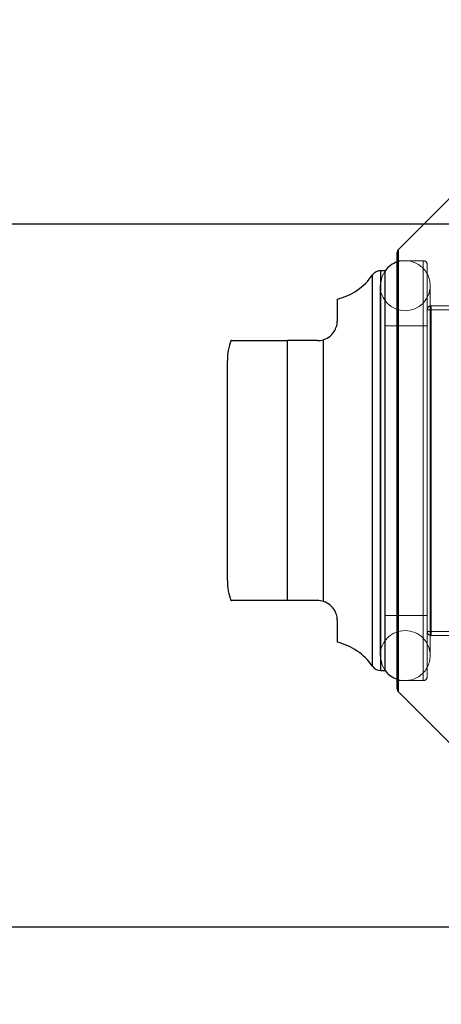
# Model space of a CAD drawing. Header units: inches. Extents: x 0.2 to 10.8, y 0.2 to 8.2.
# Tile 62 of 84: x 6.1874 to 6.2704, y 3.0799 to 3.2738. Entities that reach past the tile are written whole.
import ezdxf

# ---------------------------------------------------------------- set-up
doc = ezdxf.new("R2010")
doc.units = ezdxf.units.IN
doc.header["$MEASUREMENT"] = 0
doc.linetypes.add('HIDDEN', pattern=[0.07500000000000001, 0.05, -0.025])
doc.layers.add('DIMENSIONS', color=140, linetype='Continuous')
doc.styles.add('SLDTEXTSTYLE0', font='TXT', dxfattribs={"width": 0.7})
doc.dimstyles.new('SLDDIMSTYLE0', dxfattribs={"dimtxt": 0.0849609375, "dimasz": 0.13, "dimexe": 0, "dimexo": 0.0625, "dimgap": 0.021240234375, "dimtad": 0, "dimtih": 1, "dimtoh": 1, "dimlfac": 10, "dimrnd": 1e-09, "dimzin": 12, "dimdsep": 46, "dimtxsty": 'SLDTEXTSTYLE0', "dimsah": 1, "dimcen": 0.09, "dimadec": 0, "dimazin": 3, "dimtfac": 1, "dimtofl": 0, "dimtmove": 0, "dimatfit": 3, "dimfxl": 0, "dimfrac": 2, "dimtolj": 1, "dimtzin": 12, "dimarcsym": 0})
doc.dimstyles.new('SLDDIMSTYLE1', dxfattribs={"dimtxt": 0.0849609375, "dimasz": 0.13, "dimexe": 0, "dimexo": 0.0625, "dimgap": 0.021240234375, "dimtad": 0, "dimtih": 1, "dimtoh": 1, "dimlfac": 10, "dimrnd": 1e-09, "dimzin": 12, "dimdsep": 46, "dimtxsty": 'SLDTEXTSTYLE0', "dimsah": 1, "dimcen": 0.09, "dimadec": 0, "dimazin": 3, "dimtfac": 1, "dimtmove": 0, "dimatfit": 0, "dimfxl": 0, "dimfrac": 2, "dimtolj": 1, "dimtzin": 12, "dimarcsym": 0})

# ---------------------------------------------------------------- blocks, each defined once
blk = doc.blocks.new('_D_16')
at = {"layer": 'DIMENSIONS'}
for p, q in [((6.350302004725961, 5.081870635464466), (5.86682551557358, 5.081870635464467)), ((5.991825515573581, 5.081870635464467), (5.991825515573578, 4.351843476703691)), ((5.830251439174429, 4.197792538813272), (5.801721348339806, 4.197792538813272)), ((5.801721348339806, 4.197792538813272), (5.801721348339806, 4.062761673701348)), ((6.153399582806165, 4.197792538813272), (6.181929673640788, 4.197792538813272)), ((6.181929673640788, 4.197792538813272), (6.181929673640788, 4.062761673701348)), ((5.801721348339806, 4.062761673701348), (5.830251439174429, 4.062761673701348)), ((6.181929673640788, 4.062761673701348), (6.153399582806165, 4.062761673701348)), ((5.991825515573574, 3.233470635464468), (5.991825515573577, 4.043741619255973)), ((6.350302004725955, 3.233470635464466), (5.866825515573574, 3.233470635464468))]:
    blk.add_line(p, q, dxfattribs=at)
for points in [[(5.991825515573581, 5.081870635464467), (5.97182551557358, 4.951870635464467), (6.011825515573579, 4.951870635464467)], [(5.991825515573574, 3.233470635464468), (6.011825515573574, 3.363470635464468), (5.971825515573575, 3.363470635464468)]]:
    blk.add_solid(points, dxfattribs=at)
at = {"layer": 'DIMENSIONS', "char_height": 0.08333333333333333, "attachment_point": 1, "style": 'SLDTEXTSTYLE0'}
for s, insert in [('18.48', (5.830251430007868, 4.324234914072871)), ('469.5', (5.830251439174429, 4.170183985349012))]:
    blk.add_mtext(s, dxfattribs=dict(at, insert=insert))
blk = doc.blocks.new('_D_17')
at = {"layer": 'DIMENSIONS'}
for p, q in [((5.991825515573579, 3.233470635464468), (5.991825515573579, 3.483470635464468)), ((6.350302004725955, 3.233470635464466), (5.866825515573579, 3.233470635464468)), ((6.344746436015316, 2.988970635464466), (5.866825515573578, 2.988970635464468)), ((5.991825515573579, 2.759163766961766), (5.991825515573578, 2.988970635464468)), ((5.391810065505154, 2.759163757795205), (5.363279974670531, 2.759163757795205)), ((5.363279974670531, 2.759163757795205), (5.363279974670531, 2.624132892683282)), ((5.644279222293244, 2.759163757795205), (5.672809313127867, 2.759163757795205)), ((5.672809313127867, 2.759163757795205), (5.672809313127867, 2.624132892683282)), ((5.797441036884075, 2.759163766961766), (5.991825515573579, 2.759163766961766)), ((5.363279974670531, 2.624132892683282), (5.391810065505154, 2.624132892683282)), ((5.672809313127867, 2.624132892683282), (5.644279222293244, 2.624132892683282))]:
    blk.add_line(p, q, dxfattribs=at)
for points in [[(5.991825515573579, 3.233470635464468), (6.011825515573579, 3.363470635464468), (5.97182551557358, 3.363470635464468)], [(5.991825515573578, 2.988970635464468), (5.971825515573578, 2.858970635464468), (6.011825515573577, 2.858970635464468)]]:
    blk.add_solid(points, dxfattribs=at)
at = {"layer": 'DIMENSIONS', "char_height": 0.08333333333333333, "attachment_point": 1, "style": 'SLDTEXTSTYLE0'}
for s, insert in [('2.45', (5.391810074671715, 2.885606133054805)), ('62.1', (5.391810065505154, 2.731555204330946))]:
    blk.add_mtext(s, dxfattribs=dict(at, insert=insert))
blk = doc.blocks.new('_D_18')
at = {"layer": 'DIMENSIONS'}
for p, q in [((6.313602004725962, 5.220170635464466), (5.378686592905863, 5.220170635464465)), ((5.503686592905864, 5.220170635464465), (5.503686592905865, 4.407399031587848)), ((5.342112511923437, 4.277267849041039), (5.313582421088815, 4.277267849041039)), ((5.313582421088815, 4.277267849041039), (5.313582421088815, 4.142236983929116)), ((5.665260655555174, 4.277267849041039), (5.693790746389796, 4.277267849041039)), ((5.693790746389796, 4.277267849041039), (5.693790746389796, 4.142236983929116)), ((5.313582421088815, 4.142236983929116), (5.342112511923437, 4.142236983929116)), ((5.693790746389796, 4.142236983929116), (5.665260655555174, 4.142236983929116)), ((5.503686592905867, 3.095070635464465), (5.503686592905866, 3.988186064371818)), ((6.313602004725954, 3.095070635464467), (5.378686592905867, 3.095070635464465))]:
    blk.add_line(p, q, dxfattribs=at)
for points in [[(5.503686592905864, 5.220170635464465), (5.483686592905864, 5.090170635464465), (5.523686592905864, 5.090170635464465)], [(5.503686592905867, 3.095070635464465), (5.523686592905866, 3.225070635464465), (5.483686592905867, 3.225070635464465)]]:
    blk.add_solid(points, dxfattribs=at)
at = {"layer": 'DIMENSIONS', "char_height": 0.08333333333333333, "attachment_point": 1, "style": 'SLDTEXTSTYLE0'}
for s, insert in [('21.25', (5.342112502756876, 4.403710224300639)), ('539.8', (5.342112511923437, 4.249659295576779)), ('OPENING', (5.241649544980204, 4.095608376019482))]:
    blk.add_mtext(s, dxfattribs=dict(at, insert=insert))

msp = doc.modelspace()

# ---------------------------------------------------------------- linework, layer by layer
at = {"color": 7, "linetype": 'Continuous', "lineweight": 25}
for p, q in [((6.273551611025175, 3.240082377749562), (6.261971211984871, 3.228501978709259)), ((6.261740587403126, 3.141983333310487), (6.261740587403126, 3.227945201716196)), ((6.261971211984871, 3.141426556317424), (6.261971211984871, 3.228501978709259)), ((6.25934294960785, 3.224334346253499), (6.258489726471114, 3.224334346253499)), ((6.258489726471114, 3.145594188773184), (6.258489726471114, 3.224334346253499)), ((6.259378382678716, 3.145594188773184), (6.259378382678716, 3.224334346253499)), ((6.256874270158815, 3.146437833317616), (6.256874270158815, 3.223490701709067)), ((6.249929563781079, 3.21449182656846), (6.249929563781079, 3.218752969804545)), ((6.24008704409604, 3.159373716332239), (6.24008704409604, 3.210554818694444)), ((6.245992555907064, 3.210554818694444), (6.24008704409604, 3.210554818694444)), ((6.247181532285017, 3.159189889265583), (6.247181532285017, 3.2107386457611)), ((6.228276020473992, 3.163310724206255), (6.228276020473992, 3.206617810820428)), ((6.245992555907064, 3.159373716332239), (6.24008704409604, 3.159373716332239)), ((6.249929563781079, 3.151175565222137), (6.249929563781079, 3.155436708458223)), ((6.258489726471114, 3.145594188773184), (6.259342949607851, 3.145594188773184)), ((6.26197121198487, 3.141426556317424), (6.273551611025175, 3.129846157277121))]:
    msp.add_line(p, q, dxfattribs=at)
at = {"color": 7, "linetype": 'HIDDEN', "lineweight": 18}
for p, q in [((6.261971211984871, 3.228501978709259), (6.261971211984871, 3.184964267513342)), ((6.266858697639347, 3.226302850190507), (6.261740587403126, 3.226302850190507)), ((6.266858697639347, 3.226126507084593), (6.266858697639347, 3.14380202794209)), ((6.258489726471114, 3.224334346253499), (6.258489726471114, 3.184964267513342)), ((6.259378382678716, 3.224334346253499), (6.25934294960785, 3.224334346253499)), ((6.26764609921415, 3.144413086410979), (6.26764609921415, 3.225515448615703)), ((6.256874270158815, 3.223490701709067), (6.256874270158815, 3.184964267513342)), ((6.258358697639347, 3.221381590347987), (6.258358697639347, 3.148546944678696)), ((6.268201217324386, 3.148546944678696), (6.268201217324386, 3.221381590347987)), ((6.322370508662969, 3.216657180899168), (6.26764609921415, 3.216657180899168)), ((6.309772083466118, 3.217444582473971), (6.268433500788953, 3.217444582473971)), ((6.268433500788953, 3.217266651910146), (6.268433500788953, 3.152661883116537)), ((6.26764609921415, 3.213507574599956), (6.259378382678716, 3.213507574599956)), ((6.24008704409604, 3.210554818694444), (6.24008704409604, 3.159373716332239)), ((6.247181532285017, 3.2107386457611), (6.247181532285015, 3.159189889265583)), ((6.256874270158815, 3.184964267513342), (6.256874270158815, 3.146437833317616)), ((6.258489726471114, 3.184964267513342), (6.258489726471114, 3.145594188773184)), ((6.261971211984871, 3.184964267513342), (6.261971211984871, 3.141426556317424)), ((6.259378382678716, 3.156420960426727), (6.26764609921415, 3.156420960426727)), ((6.26764609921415, 3.153271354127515), (6.322370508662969, 3.153271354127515)), ((6.268433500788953, 3.152483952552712), (6.309772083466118, 3.152483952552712)), ((6.259342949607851, 3.145594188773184), (6.259378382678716, 3.145594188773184)), ((6.261740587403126, 3.143625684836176), (6.266858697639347, 3.143625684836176))]:
    msp.add_line(p, q, dxfattribs=at)
at = {"color": 7, "linetype": 'HIDDEN', "lineweight": 18, "flags": 128}
for points in [[(6.25934294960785, 3.224334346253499), (6.258733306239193, 3.223264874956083), (6.258358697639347, 3.221381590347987)], [(6.258358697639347, 3.148546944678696), (6.258733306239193, 3.1466636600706), (6.259342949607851, 3.145594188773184)]]:
    msp.add_lwpolyline(points, dxfattribs=at)
at = {"color": 7, "linetype": 'Continuous', "lineweight": 25}
for centre, radius, start, end in [((6.262527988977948, 3.22794520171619), 0.0007874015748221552, 135.0000000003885, 179.9999999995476), ((6.263279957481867, 3.221381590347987), 0.00492125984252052, 108.2280527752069, 143.1301023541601), ((6.258489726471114, 3.222365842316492), 0.001968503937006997, 90, 145.1500954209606), ((6.247181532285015, 3.230239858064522), 0.01181102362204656, 283.4541205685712, 325.1500954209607), ((6.24008704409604, 3.206617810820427), 0.01181102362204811, 160.250011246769, 179.9999999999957), ((6.24008704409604, 3.163310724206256), 0.01181102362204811, 180.0000000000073, 199.6081191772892), ((6.247181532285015, 3.139688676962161), 0.01181102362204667, 34.84990457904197, 76.54587943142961), ((6.258489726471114, 3.147562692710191), 0.001968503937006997, 214.8499045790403, 270.0000000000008), ((6.263279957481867, 3.148546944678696), 0.004921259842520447, 216.8698976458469, 251.7719472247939), ((6.262527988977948, 3.141983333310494), 0.0007874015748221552, 180.0000000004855, 224.9999999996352)]:
    msp.add_arc(centre, radius, start, end, dxfattribs=at)
at = {"color": 7, "linetype": 'HIDDEN', "lineweight": 18}
for centre, radius, start, end in [((6.263279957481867, 3.221381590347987), 0.004921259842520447, 0, 108.2280527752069), ((6.266858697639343, 3.225515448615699), 0.0007874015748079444, 3.231443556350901e-10, 89.99999999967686), ((6.263279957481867, 3.221381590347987), 0.004921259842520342, 180, 0), ((6.268433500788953, 3.216657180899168), 0.0007874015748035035, 90, 180), ((6.263279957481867, 3.148546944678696), 0.004921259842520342, 0, 180), ((6.268433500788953, 3.153271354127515), 0.0007874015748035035, 180, 270.0000000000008), ((6.263279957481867, 3.148546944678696), 0.004921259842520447, 251.7719472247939, 0), ((6.266858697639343, 3.144413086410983), 0.0007874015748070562, 270.000000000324, 359.9999999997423)]:
    msp.add_arc(centre, radius, start, end, dxfattribs=at)
at = {"color": 7, "linetype": 'Continuous', "lineweight": 25}
for points, knots in [([(6.247181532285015, 3.2107386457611), (6.247721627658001, 3.210909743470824), (6.2481835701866, 3.211184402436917), (6.248926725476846, 3.21182157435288), (6.249206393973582, 3.212182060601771), (6.249609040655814, 3.212884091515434), (6.249738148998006, 3.213232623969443), (6.249898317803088, 3.213891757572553), (6.249929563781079, 3.214201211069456), (6.249929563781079, 3.214491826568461)], [0, 0, 0, 0, 0.25, 0.25, 0.5, 0.5, 0.75, 0.75, 1, 1, 1, 1]), ([(6.229063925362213, 3.210554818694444), (6.229042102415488, 3.210554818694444), (6.228989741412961, 3.210554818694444), (6.229677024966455, 3.210554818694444), (6.231257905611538, 3.210554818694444), (6.233857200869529, 3.210554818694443), (6.236777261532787, 3.210554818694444), (6.239056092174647, 3.210554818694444), (6.24008704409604, 3.210554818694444)], [0, 0, 0, 0, 0.1596258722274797, 0.3829991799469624, 0.6077260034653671, 0.7457164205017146, 0.8849611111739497, 0.9999999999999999, 0.9999999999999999, 0.9999999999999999, 0.9999999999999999]), ([(6.24008704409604, 3.159373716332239), (6.239128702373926, 3.159373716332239), (6.23721578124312, 3.159373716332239), (6.234450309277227, 3.159373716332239), (6.231741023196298, 3.159373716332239), (6.229707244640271, 3.159373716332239), (6.228960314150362, 3.159373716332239), (6.229038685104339, 3.159373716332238), (6.229063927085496, 3.159373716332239)], [0, 0, 0, 0, 0.1069754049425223, 0.2135308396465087, 0.3566164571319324, 0.5735303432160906, 0.8626412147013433, 1, 1, 1, 1]), ([(6.24992956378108, 3.155436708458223), (6.24992956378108, 3.155727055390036), (6.249898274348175, 3.156035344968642), (6.249740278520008, 3.156688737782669), (6.249611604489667, 3.157039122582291), (6.249207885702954, 3.157744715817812), (6.248928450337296, 3.158104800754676), (6.24818814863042, 3.158740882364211), (6.247721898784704, 3.159018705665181), (6.247181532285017, 3.159189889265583)], [0, 0, 0, 0, 0.25, 0.25, 0.5, 0.5, 0.75, 0.75, 1, 1, 1, 1])]:
    msp.add_open_spline(points, degree=3, knots=knots, dxfattribs=at)
for points in [[(6.245992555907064, 3.210554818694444), (6.246407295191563, 3.210554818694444), (6.246810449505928, 3.210621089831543), (6.247181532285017, 3.210738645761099)], [(6.247181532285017, 3.159189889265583), (6.246810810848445, 3.159307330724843), (6.246407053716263, 3.159373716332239), (6.245992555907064, 3.159373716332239)]]:
    msp.add_open_spline(points, degree=3, dxfattribs=at)

# ---------------------------------------------------------------- dimensions: what is measured, and where the dimension line sits
at = {"layer": 'DIMENSIONS'}
dim = msp.add_linear_dim(base=(5.503686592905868, 3.095070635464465), p1=(6.363602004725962, 5.220170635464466), p2=(6.363602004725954, 3.095070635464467), angle=90.0000000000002, text='<>\\POPENING', dimstyle='SLDDIMSTYLE0', dxfattribs=at)
dim.commit()
dim.dimension.update_dxf_attribs({"geometry": '_D_18', "text_midpoint": (5.503686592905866, 4.197792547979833), "dimtype": 160})
for base, p1, p2, dimstyle, picture, middle in [((5.991825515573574, 3.233470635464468), (6.400302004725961, 5.081870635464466), (6.400302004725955, 3.233470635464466), 'SLDDIMSTYLE0', '_D_16', (5.991825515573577, 4.197792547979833)), ((5.991825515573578, 2.988970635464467), (6.400302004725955, 3.233470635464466), (6.394746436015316, 2.988970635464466), 'SLDDIMSTYLE1', '_D_17', (5.991825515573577, 2.759163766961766))]:
    dim = msp.add_linear_dim(base=base, p1=p1, p2=p2, angle=90.0000000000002, dimstyle=dimstyle, dxfattribs=at)
    dim.commit()
    dim.dimension.update_dxf_attribs({"geometry": picture, "text_midpoint": middle, "dimtype": 160})

doc.saveas('drawing.dxf')
